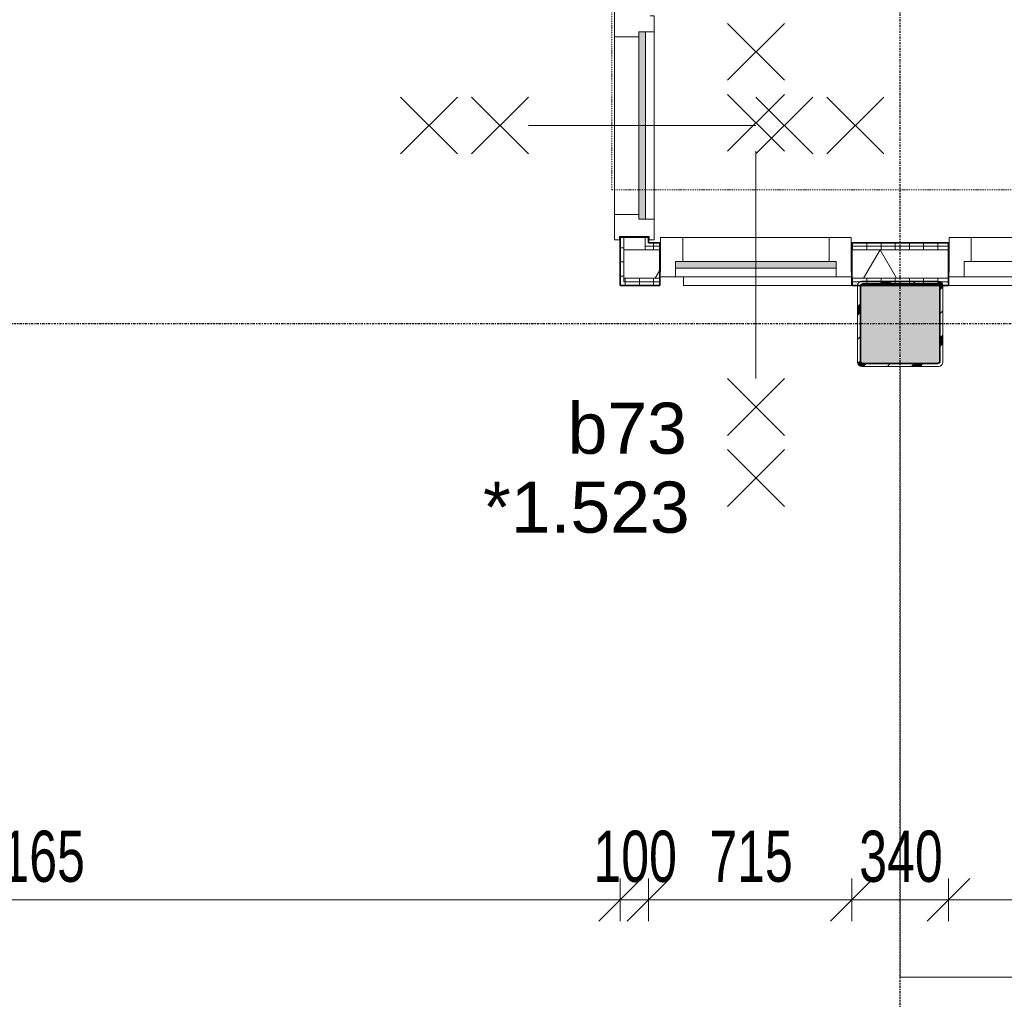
# Model space of a CAD drawing. Header units: millimetres. Extents: x -80560 to 110805, y -11020 to 52719.
# Tile 78 of 184: x 53397 to 56861, y 20223 to 23670. Entities that reach past the tile are written whole.
import ezdxf

# ---------------------------------------------------------------- set-up
doc = ezdxf.new("R2010")
doc.units = ezdxf.units.MM
for name, pattern in [('CENTER2', [20, 8, -4, 4, -4]), ('DASHDOT2', [8, 4, -2, 0, -2]), ('DASHED2', [6, 4, -2]), ('DASHED2-1', [3, 2, -1])]:
    doc.linetypes.add(name, pattern=pattern)
for name, color, linetype, lineweight in [('A-ANNO-DIMS', 211, 'Continuous', 9), ('A-ANNO-DIMS-100', 211, 'Continuous', 9), ('A-ANNO-NOTE', 131, 'Continuous', 18), ('A-AREA', 32, 'DASHED2', 18), ('A-DETL-GENF', 92, 'Continuous', 18), ('A-DETL-MBND', 5, 'Continuous', 18), ('A-DOOR', 31, 'Continuous', 18), ('A-GLAZ', 151, 'Continuous', 18), ('A-GLAZ-IDEN', 152, 'Continuous', 18), ('A-WALL', 113, 'Continuous', 35), ('A-WALL-PATT', 111, 'Continuous', 35), ('I-WALL', 2, 'Continuous', 18), ('S-COLS', 52, 'Continuous', 18), ('S-GRID', 1, 'Continuous', 9)]:
    doc.layers.add(name, color=color, linetype=linetype, lineweight=lineweight)
doc.styles.add('Arial', font='arial.ttf', dxfattribs={"height": 180})
doc.styles.add('Arial_5', font='arial.ttf', dxfattribs={"width": 0.7, "height": 180})
doc.dimstyles.new('n3o_1_8', dxfattribs={"dimscale": 304.8, "dimtxt": 183.646692, "dimasz": 0.492126, "dimexe": 0.246063, "dimexo": 0.0625, "dimgap": 0.032808, "dimtad": 1, "dimdec": 0, "dimdsep": 46, "dimtxsty": 'Arial_5', "dimblk1": 'OBLIQUE', "dimblk2": 'OBLIQUE', "dimsah": 1, "dimcen": 0.09, "dimdle": 0.246063, "dimazin": 0, "dimtfac": 1, "dimtdec": 4, "dimtix": 1, "dimtmove": 0, "dimatfit": 3, "dimfxl": 0.246063, "dimfxlon": 1, "dimtvp": 1, "dimtolj": 1, "dimtzin": 0, "dimarcsym": 2})
pattern_1 = [(270, (66877.32, 22885), (50, 1e-13), [])]
pattern_2 = [(60, (24894.82, 0), (-274.963, 158.75), []), (120, (24894.82, 0), (-274.963, -158.75), [])]
pattern_3 = [(180, (55609.82, 24667.5), (6e-14, -50), [])]

# ---------------------------------------------------------------- blocks, each defined once
blk = doc.blocks.new('19112_SW_LeonardoCollege_R2020_rvt-1-DO_01 eerste verdieping')
at = {"layer": 'S-COLS', "lineweight": 5}
h = blk.add_hatch(dxfattribs=at)
h.set_pattern_fill('FP_156', color=256, style=0, pattern_type=2)
h.set_pattern_definition([(45, (0, 0), (-99.99975, 99.99975), []), (45, (85, 0), (-99.99975, 99.99975), []), (45, (90, 0), (-99.99975, 99.99975), []), (45, (95, 0), (-99.99975, 99.99975), []), (45, (100, 0), (-99.99975, 99.99975), []), (45, (105, 0), (-99.99975, 99.99975), []), (45, (110, 0), (-99.99975, 99.99975), []), (45, (115, 0), (-99.99975, 99.99975), [])])
h.paths.add_polyline_path([(31465, 22450), (31735, 22450), (31745.6, 22454.4), (31750, 22465), (31750, 22735), (31745.6, 22745.6), (31735, 22750), (31465, 22750), (31454.4, 22745.6), (31450, 22735), (31450, 22465), (31454.4, 22454.4)], flags=0)
h.paths.add_polyline_path([(31470, 22460), (31462.9, 22462.9), (31460, 22470), (31460, 22730), (31462.9, 22737.1), (31470, 22740), (31730, 22740), (31737.1, 22737.1), (31740, 22730), (31740, 22470), (31737.1, 22462.9), (31730, 22460), (31671.3, 22460)], flags=0)
blk.add_hatch(color=256, dxfattribs=at).paths.add_polyline_path([(31671.3, 22460), (31730, 22460), (31737.1, 22462.9), (31740, 22470), (31740, 22730), (31737.1, 22737.1), (31730, 22740), (31470, 22740), (31462.9, 22737.1), (31460, 22730), (31460, 22470), (31462.9, 22462.9), (31470, 22460)], flags=0)
at = {"layer": 'S-COLS'}
for p, q in [((31450, 22735), (31450, 22465)), ((31460, 22470), (31460, 22730)), ((31735, 22750), (31465, 22750)), ((31470, 22740), (31730, 22740)), ((31740, 22730), (31740, 22470)), ((31750, 22465), (31750, 22735)), ((31465, 22450), (31735, 22450)), ((31730, 22460), (31470, 22460))]:
    blk.add_line(p, q, dxfattribs=at)
at = {"layer": 'S-COLS', "lineweight": 35}
for p, q in [((31460, 22730), (31460, 22470)), ((31730, 22740), (31470, 22740)), ((31740, 22470), (31740, 22730)), ((31470, 22460), (31730, 22460))]:
    blk.add_line(p, q, dxfattribs=at)
at = {"layer": 'S-COLS'}
for centre, radius, start, end in [((31465, 22735), 15, 90, 180), ((31470, 22730), 10, 90, 180), ((31730, 22730), 10, 0, 90), ((31735, 22735), 15, 0, 90), ((31465, 22465), 15, 180, 270), ((31470, 22470), 10, 180, 270), ((31730, 22470), 10, 270, 0), ((31735, 22465), 15, 270, 0)]:
    blk.add_arc(centre, radius, start, end, dxfattribs=at)
at = {"layer": 'S-COLS', "lineweight": 35}
for centre, start, end in [((31470, 22730), 90, 180), ((31730, 22730), 0, 90), ((31470, 22470), 180, 270), ((31730, 22470), 270, 0)]:
    blk.add_arc(centre, 10, start, end, dxfattribs=at)
blk = doc.blocks.new('32_n3o_deur_dubbel met dubbel zijlicht - 90x139_25_K_930x2_2590x3440-34331473-DO_01 eerste verdieping')
at = {"layer": 'A-GLAZ'}
for p, q in [((-1647, 69.5), (-1720, 69.5)), ((-1720, 69.5), (-1720, 52.5)), ((-1647, 39.5), (-1647, 69.5)), ((-1647, 69.5), (-988, 69.5)), ((-932, 69.5), (-988, 69.5)), ((-988, 69.5), (-988, 39.5)), ((-932, 55.5), (-932, 69.5)), ((988, 69.5), (932, 69.5)), ((932, 69.5), (932, 55.5)), ((988, 39.5), (988, 69.5)), ((988, 69.5), (1647, 69.5)), ((1720, 69.5), (1647, 69.5)), ((1647, 69.5), (1647, 39.5)), ((1720, 52.5), (1720, 69.5)), ((-1720, 52.5), (-1708, 52.5)), ((-1708, 52.5), (-1708, -52.5)), ((1708, -52.5), (1708, 52.5)), ((1708, 52.5), (1720, 52.5)), ((-1630, -69.5), (-1630, 15.5)), ((-1005, 15.5), (-1005, -69.5)), ((-915, -69.5), (-915, 15.5)), ((915, 15.5), (915, -69.5)), ((1005, -69.5), (1005, 15.5)), ((1630, 15.5), (1630, -69.5)), ((-1708, -52.5), (-1720, -52.5)), ((-1720, -52.5), (-1720, -69.5)), ((1720, -52.5), (1708, -52.5)), ((1720, -69.5), (1720, -52.5)), ((-1720, -69.5), (-1630, -69.5)), ((-1005, -69.5), (-1630, -69.5)), ((-1005, -69.5), (-915, -69.5)), ((915, -69.5), (1005, -69.5)), ((1630, -69.5), (1005, -69.5)), ((1630, -69.5), (1720, -69.5))]:
    blk.add_line(p, q, dxfattribs=at)
blk = doc.blocks.new('30_n3o_raam_vast - 24mm_60min-33467184-DO_01 eerste verdieping')
at = {"layer": 'A-DOOR'}
blk.add_hatch(color=256, dxfattribs=at).paths.add_polyline_path([(0, 24), (-659, 24), (-659, 0), (0, 0)], flags=0)
for p, q in [((0, 24), (-659, 24)), ((-659, 24), (-659, 0)), ((-659, 0), (0, 0)), ((0, 0), (0, 24))]:
    blk.add_line(p, q, dxfattribs=at)
blk = doc.blocks.new('32_n3o_raam_h1xb1 - 90x139_25_M_2590x695-33464636-DO_01 eerste verdieping')
at = {"layer": 'A-GLAZ'}
for p, q in [((-282.5, 45), (-337.5, 45)), ((-282.5, 15), (-282.5, 45)), ((-282.5, 45), (282.5, 45)), ((337.5, 45), (282.5, 45)), ((282.5, 45), (282.5, 15)), ((-337.5, 28), (-335.5, 28)), ((-335.5, 28), (-335.5, -94)), ((335.5, -94), (335.5, 28)), ((335.5, 28), (337.5, 28)), ((-257.5, -94), (-257.5, -9)), ((257.5, -9), (257.5, -94)), ((-335.5, -94), (-257.5, -94)), ((257.5, -94), (-257.5, -94)), ((257.5, -94), (335.5, -94))]:
    blk.add_line(p, q, dxfattribs=at)
blk = doc.blocks.new('30_n3o_raam_vast - 24mm_60min-33466943-DO_01 eerste verdieping')
at = {"layer": 'A-DOOR'}
blk.add_hatch(color=256, dxfattribs=at).paths.add_polyline_path([(0, 24), (-565, 24), (-565, 0), (0, 0)], flags=0)
for p, q in [((0, 24), (-565, 24)), ((-565, 24), (-565, 0)), ((-565, 0), (0, 0)), ((0, 0), (0, 24))]:
    blk.add_line(p, q, dxfattribs=at)
blk = doc.blocks.new('32_n3o_raam_h1xb4 - 90x139_25_M_2590x5080-V318-DO_01 eerste verdieping')
at = {"layer": 'A-GLAZ'}
for p, q in [((1268, 45), (2475, 45)), ((2530, 45), (2475, 45)), ((2475, 45), (2475, -9)), ((2528, -94), (2528, 28)), ((2528, 28), (2530, 28)), ((1293, -9), (2450, -9)), ((2475, -9), (2450, -9)), ((2450, -9), (2450, -94)), ((2450, -94), (1293, -94)), ((2450, -94), (2528, -94))]:
    blk.add_line(p, q, dxfattribs=at)
blk = doc.blocks.new('01_n3o_symbool_lijn_met_tekst - brandwerend_B60-32752479-DO_01 eerste verdieping')
at = {"layer": 'A-DETL-GENF', "color": 3, "linetype": 'DASHDOT2'}
blk.add_line((0, 0), (33589.4, 0), dxfattribs=at)
blk = doc.blocks.new('01_n3o_symbool_lijn_met_tekst - brandwerend_B60-31334467-DO_01 eerste verdieping')
at = {"layer": 'A-DETL-GENF', "color": 3, "linetype": 'DASHDOT2'}
blk.add_line((0, 0), (2853.8, 0), dxfattribs=at)
blk = doc.blocks.new('DIMBLOCK218-DO_01 eerste verdieping')
at = {"layer": 'A-ANNO-DIMS-100'}
for p, q in [((51344.8, 20572.3), (51419.8, 20647.3)), ((51344.8, 20647.3), (51344.8, 20497.3)), ((51344.8, 20572.3), (51344.8, 20647.3)), ((55509.8, 20572.3), (55584.8, 20647.3)), ((55509.8, 20647.3), (55509.8, 20497.3)), ((55509.8, 20572.3), (55509.8, 20647.3)), ((51344.8, 20572.3), (51269.8, 20497.3)), ((51344.8, 20572.3), (55509.8, 20572.3)), ((55509.8, 20572.3), (55434.8, 20497.3))]:
    blk.add_line(p, q, dxfattribs=at)
at = {"layer": 'A-ANNO-DIMS-100', "color": 0, "insert": (53235.2, 20816), "char_height": 180, "width": 461.094, "attachment_point": 1, "line_spacing_factor": 0.941778, "style": 'Arial_5'}
blk.add_mtext('4165', dxfattribs=at)
blk = doc.blocks.new('_Oblique')
at = {"color": 0, "linetype": 'ByBlock', "lineweight": -2}
blk.add_line((-0.5, -0.5), (0.5, 0.5), dxfattribs=at)
blk = doc.blocks.new('DIMBLOCK219-DO_01 eerste verdieping')
at = {"layer": 'A-ANNO-DIMS-100'}
for p, q in [((55509.8, 20572.3), (55584.8, 20647.3)), ((55509.8, 20647.3), (55509.8, 20497.3)), ((55509.8, 20572.3), (55509.8, 20647.3)), ((55609.8, 20572.3), (55684.8, 20647.3)), ((55609.8, 20647.3), (55609.8, 20497.3)), ((55609.8, 20572.3), (55609.8, 20647.3)), ((55509.8, 20572.3), (55434.8, 20497.3)), ((55509.8, 20572.3), (55609.8, 20572.3)), ((55609.8, 20572.3), (55534.8, 20497.3))]:
    blk.add_line(p, q, dxfattribs=at)
at = {"layer": 'A-ANNO-DIMS-100', "color": 0, "insert": (55415.7, 20816), "char_height": 180, "width": 345.821, "attachment_point": 1, "line_spacing_factor": 0.941778, "style": 'Arial_5'}
blk.add_mtext('100', dxfattribs=at)
blk = doc.blocks.new('DIMBLOCK220-DO_01 eerste verdieping')
at = {"layer": 'A-ANNO-DIMS-100'}
for p, q in [((55609.8, 20572.3), (55684.8, 20647.3)), ((55609.8, 20647.3), (55609.8, 20497.3)), ((55609.8, 20572.3), (55609.8, 20647.3)), ((56324.8, 20572.3), (56399.8, 20647.3)), ((56324.8, 20647.3), (56324.8, 20497.3)), ((56324.8, 20572.3), (56324.8, 20647.3)), ((55609.8, 20572.3), (55534.8, 20497.3)), ((55609.8, 20572.3), (56324.8, 20572.3)), ((56324.8, 20572.3), (56249.8, 20497.3))]:
    blk.add_line(p, q, dxfattribs=at)
at = {"layer": 'A-ANNO-DIMS-100', "color": 0, "insert": (55823.2, 20816), "char_height": 180, "width": 345.821, "attachment_point": 1, "line_spacing_factor": 0.941778, "style": 'Arial_5'}
blk.add_mtext('715', dxfattribs=at)
blk = doc.blocks.new('DIMBLOCK221-DO_01 eerste verdieping')
at = {"layer": 'A-ANNO-DIMS-100'}
for p, q in [((56324.8, 20572.3), (56399.8, 20647.3)), ((56324.8, 20647.3), (56324.8, 20497.3)), ((56324.8, 20572.3), (56324.8, 20647.3)), ((56664.8, 20572.3), (56739.8, 20647.3)), ((56664.8, 20647.3), (56664.8, 20497.3)), ((56664.8, 20572.3), (56664.8, 20647.3)), ((56324.8, 20572.3), (56249.8, 20497.3)), ((56324.8, 20572.3), (56664.8, 20572.3)), ((56664.8, 20572.3), (56589.8, 20497.3))]:
    blk.add_line(p, q, dxfattribs=at)
at = {"layer": 'A-ANNO-DIMS-100', "color": 0, "insert": (56350.7, 20816), "char_height": 180, "width": 345.821, "attachment_point": 1, "line_spacing_factor": 0.941778, "style": 'Arial_5'}
blk.add_mtext('340', dxfattribs=at)
blk = doc.blocks.new('DIMBLOCK222-DO_01 eerste verdieping')
at = {"layer": 'A-ANNO-DIMS-100'}
for p, q in [((56664.8, 20572.3), (56739.8, 20647.3)), ((56664.8, 20647.3), (56664.8, 20497.3)), ((56664.8, 20572.3), (56664.8, 20647.3)), ((61724.8, 20572.3), (61799.8, 20647.3)), ((61724.8, 20647.3), (61724.8, 20497.3)), ((61724.8, 20572.3), (61724.8, 20647.3)), ((56664.8, 20572.3), (56589.8, 20497.3)), ((56664.8, 20572.3), (61724.8, 20572.3)), ((61724.8, 20572.3), (61649.8, 20497.3))]:
    blk.add_line(p, q, dxfattribs=at)
at = {"layer": 'A-ANNO-DIMS-100', "color": 0, "insert": (59002.7, 20816), "char_height": 180, "width": 461.094, "attachment_point": 1, "line_spacing_factor": 0.941778, "style": 'Arial_5'}
blk.add_mtext('5060', dxfattribs=at)

msp = doc.modelspace()

# ---------------------------------------------------------------- hatches: boundary and pattern name
at = {"layer": 'A-WALL-PATT', "lineweight": 18}
h = msp.add_hatch(dxfattribs=at)
h.set_pattern_fill('FP_87', color=256, angle=90, style=0, pattern_type=2)
h.set_pattern_definition(pattern_3)
h.paths.add_polyline_path([(55522.3, 22747.5), (55522.3, 22905), (55509.8, 22905), (55509.8, 22747.5)], flags=0)
h.paths.add_polyline_path([(55509.8, 26325), (55522.3, 26325), (55522.3, 26357.5), (55509.8, 26357.5), (55509.8, 26345)], flags=0)
h.paths.add_polyline_path([(55509.8, 26432.5), (55522.3, 26432.5), (55522.3, 26450), (55509.8, 26450), (55509.8, 26445)], flags=0)
h = msp.add_hatch(dxfattribs=at)
h.set_pattern_fill('FP_2', color=256, style=0, pattern_type=2)
h.set_pattern_definition(pattern_2)
h.paths.add_polyline_path([(55522.3, 22860), (55597.3, 22860), (55597.3, 22905), (55522.3, 22905), (55522.3, 22885)], flags=0)
h.paths.add_polyline_path([(55597.3, 26325), (55597.3, 26450), (55522.3, 26450), (55522.3, 26325)], flags=0)
h = msp.add_hatch(dxfattribs=at)
h.set_pattern_fill('FP_87', color=256, angle=90, style=0, pattern_type=2)
h.set_pattern_definition(pattern_3)
h.paths.add_polyline_path([(55609.8, 22885), (55609.8, 22905), (55597.3, 22905), (55597.3, 22885)], flags=0)
h.paths.add_polyline_path([(55609.8, 26325), (55609.8, 26450), (55597.3, 26450), (55597.3, 26325)], flags=0)
h = msp.add_hatch(dxfattribs=at)
h.set_pattern_fill('FP_86', color=256, angle=-270, style=0, pattern_type=2)
h.set_pattern_definition(pattern_1)
h.paths.add_polyline_path([(78244.8, 22872.5), (78244.8, 22885), (77784.8, 22885), (77784.8, 22872.5), (78004.2, 22872.5)], flags=0)
h.paths.add_polyline_path([(72718.1, 22872.5), (72864.8, 22872.5), (72864.8, 22885), (72524.8, 22885), (72524.8, 22872.5)], flags=0)
h.paths.add_polyline_path([(67432, 22872.5), (67464.8, 22872.5), (67464.8, 22885), (67124.8, 22885), (67124.8, 22872.5), (67138.3, 22872.5)], flags=0)
h.paths.add_polyline_path([(62064.8, 22872.5), (62064.8, 22885), (61724.8, 22885), (61724.8, 22872.5), (61852.3, 22872.5)], flags=0)
h.paths.add_polyline_path([(56324.8, 22872.5), (56664.8, 22872.5), (56664.8, 22885), (56324.8, 22885)], flags=0)
h.paths.add_polyline_path([(55649.8, 22872.5), (55649.8, 22885), (55597.3, 22885), (55597.3, 22872.5)], flags=0)
h = msp.add_hatch(dxfattribs=at)
h.set_pattern_fill('FP_86', color=256, angle=-270, style=0, pattern_type=2)
h.set_pattern_definition(pattern_1)
h.paths.add_polyline_path([(78244.8, 22860), (78244.8, 22872.5), (77784.8, 22872.5), (77784.8, 22860), (78004.2, 22860)], flags=0)
h.paths.add_polyline_path([(72524.8, 22860), (72864.8, 22860), (72864.8, 22872.5), (72524.8, 22872.5)], flags=0)
h.paths.add_polyline_path([(67124.8, 22860), (67464.8, 22860), (67464.8, 22872.5), (67124.8, 22872.5)], flags=0)
h.paths.add_polyline_path([(62064.8, 22860), (62064.8, 22872.5), (61724.8, 22872.5), (61724.8, 22860), (61852.3, 22860)], flags=0)
h.paths.add_polyline_path([(56664.8, 22860), (56664.8, 22872.5), (56324.8, 22872.5), (56324.8, 22860), (56566.2, 22860)], flags=0)
h.paths.add_polyline_path([(55649.8, 22860), (55649.8, 22872.5), (55597.3, 22872.5), (55597.3, 22860)], flags=0)
h = msp.add_hatch(dxfattribs=at)
h.set_pattern_fill('FP_2', color=256, style=0, pattern_type=2)
h.set_pattern_definition(pattern_2)
h.paths.add_polyline_path([(78244.8, 22760), (78244.8, 22860), (77784.8, 22860), (77784.8, 22760), (78004.2, 22760)], flags=0)
h.paths.add_polyline_path([(72524.8, 22760), (72864.8, 22760), (72864.8, 22860), (72524.8, 22860)], flags=0)
h.paths.add_polyline_path([(67138.3, 22760), (67464.8, 22760), (67464.8, 22860), (67124.8, 22860), (67124.8, 22760)], flags=0)
h.paths.add_polyline_path([(61724.8, 22760), (62064.8, 22760), (62064.8, 22860), (61724.8, 22860)], flags=0)
h.paths.add_polyline_path([(56324.8, 22760), (56664.8, 22760), (56664.8, 22860), (56324.8, 22860)], flags=0)
h.paths.add_polyline_path([(55649.8, 22760), (55649.8, 22860), (55522.3, 22860), (55522.3, 22760)], flags=0)
h = msp.add_hatch(dxfattribs=at)
h.set_pattern_fill('FP_86', color=256, angle=-270, style=0, pattern_type=2)
h.set_pattern_definition(pattern_1)
h.paths.add_polyline_path([(78244.8, 22747.5), (78244.8, 22760), (77784.8, 22760), (77784.8, 22747.5), (78004.2, 22747.5)], flags=0)
h.paths.add_polyline_path([(72864.8, 22747.5), (72864.8, 22760), (72524.8, 22760), (72524.8, 22747.5), (72718.1, 22747.5)], flags=0)
h.paths.add_polyline_path([(67138.3, 22747.5), (67464.8, 22747.5), (67464.8, 22760), (67124.8, 22760), (67124.8, 22747.5)], flags=0)
h.paths.add_polyline_path([(61852.3, 22747.5), (62064.8, 22747.5), (62064.8, 22760), (61724.8, 22760), (61724.8, 22747.5)], flags=0)
h.paths.add_polyline_path([(56664.8, 22747.5), (56664.8, 22760), (56324.8, 22760), (56324.8, 22747.5), (56566.2, 22747.5)], flags=0)
h.paths.add_polyline_path([(55649.8, 22747.5), (55649.8, 22760), (55522.3, 22760), (55522.3, 22747.5)], flags=0)
h = msp.add_hatch(dxfattribs=at)
h.set_pattern_fill('FP_86', color=256, angle=-270, style=0, pattern_type=2)
h.set_pattern_definition(pattern_1)
h.paths.add_polyline_path([(78244.8, 22735), (78244.8, 22747.5), (77784.8, 22747.5), (77784.8, 22735), (78004.2, 22735)], flags=0)
h.paths.add_polyline_path([(72718.1, 22735), (72864.8, 22735), (72864.8, 22747.5), (72524.8, 22747.5), (72524.8, 22735)], flags=0)
h.paths.add_polyline_path([(67432, 22735), (67464.8, 22735), (67464.8, 22747.5), (67124.8, 22747.5), (67124.8, 22735), (67138.3, 22735)], flags=0)
h.paths.add_polyline_path([(61724.8, 22735), (62064.8, 22735), (62064.8, 22747.5), (61724.8, 22747.5)], flags=0)
h.paths.add_polyline_path([(56664.8, 22735), (56664.8, 22747.5), (56324.8, 22747.5), (56324.8, 22735), (56566.2, 22735)], flags=0)
h.paths.add_polyline_path([(55509.8, 22735), (55649.8, 22735), (55649.8, 22747.5), (55509.8, 22747.5)], flags=0)

# ---------------------------------------------------------------- linework, layer by layer
at = {"layer": 'A-ANNO-NOTE', "lineweight": 9}
for p, q in [((56087.3, 23657), (55887.3, 23457)), ((55887.3, 23657), (56087.3, 23457)), ((54737.3, 23397.5), (54937.3, 23197.5)), ((54737.3, 23197.5), (54937.3, 23397.5)), ((54987.3, 23397.5), (55187.3, 23197.5)), ((54987.3, 23197.5), (55187.3, 23397.5)), ((56087.3, 23407), (55887.3, 23207)), ((55887.3, 23407), (56087.3, 23207)), ((56187.3, 23397.5), (55987.3, 23197.5)), ((56187.3, 23197.5), (55987.3, 23397.5)), ((56437.3, 23397.5), (56237.3, 23197.5)), ((56437.3, 23197.5), (56237.3, 23397.5)), ((55187.3, 23297.5), (55987.3, 23297.5)), ((55987.3, 23207), (55987.3, 22407)), ((56087.3, 22207), (55887.3, 22407)), ((55887.3, 22207), (56087.3, 22407)), ((56087.3, 21957), (55887.3, 22157)), ((55887.3, 21957), (56087.3, 22157))]:
    msp.add_line(p, q, dxfattribs=at)
at = {"layer": 'A-AREA', "linetype": 'DASHED2-1'}
for p, q in [((56494.8, 20300.3), (56494.8, 22450)), ((68319.8, 20300.3), (56494.8, 20300.3))]:
    msp.add_line(p, q, dxfattribs=at)
at = {"layer": 'A-DETL-MBND'}
for p, q in [((56322.8, 22885), (56324.8, 22885)), ((56664.8, 22885), (56666.8, 22885)), ((55732.3, 22765), (55732.3, 22735)), ((56324.8, 22735), (55732.3, 22735)), ((61724.8, 22735), (56664.8, 22735))]:
    msp.add_line(p, q, dxfattribs=at)
at = {"layer": 'A-WALL', "lineweight": 18}
for p, q in [((55522.3, 22747.5), (55522.3, 22905)), ((55597.3, 22860), (55597.3, 22905)), ((55649.8, 22872.5), (55597.3, 22872.5)), ((56664.8, 22872.5), (56324.8, 22872.5)), ((55649.8, 22860), (55522.3, 22860)), ((56664.8, 22860), (56324.8, 22860)), ((55649.8, 22760), (55522.3, 22760)), ((56664.8, 22760), (56324.8, 22760)), ((55649.8, 22747.5), (55522.3, 22747.5)), ((56664.8, 22747.5), (56324.8, 22747.5))]:
    msp.add_line(p, q, dxfattribs=at)
at = {"layer": 'I-WALL', "lineweight": 35}
for p, q in [((55509.8, 22905), (55509.8, 22735)), ((55609.8, 22905), (55509.8, 22905)), ((55609.8, 22885), (55609.8, 22905)), ((55649.8, 22885), (55609.8, 22885)), ((55649.8, 22735), (55649.8, 22885)), ((56664.8, 22885), (56324.8, 22885)), ((56324.8, 22885), (56324.8, 22735)), ((56664.8, 22735), (56664.8, 22885)), ((55509.8, 22735), (55649.8, 22735)), ((56324.8, 22735), (56664.8, 22735))]:
    msp.add_line(p, q, dxfattribs=at)
at = {"layer": 'S-GRID', "linetype": 'CENTER2', "lineweight": 25}
for p, q in [((56494.8, 4383.3), (56494.8, 52119.1)), ((110204.9, 22600), (29945.3, 22600))]:
    msp.add_line(p, q, dxfattribs=at)

# ---------------------------------------------------------------- block references
at = {"color": 250, "lineweight": 5}
msp.add_blockref('19112_SW_LeonardoCollege_R2020_rvt-1-DO_01 eerste verdieping', (24894.8, 0), dxfattribs=at)
at = {"layer": 'A-DETL-GENF', "color": 3, "linetype": 'DASHDOT2', "rotation": 90}
msp.add_blockref('01_n3o_symbool_lijn_met_tekst - brandwerend_B60-31334467-DO_01 eerste verdieping', (55480.4, 23071.2), dxfattribs=at)
at = {"layer": 'A-DETL-GENF', "color": 3, "linetype": 'DASHDOT2'}
msp.add_blockref('01_n3o_symbool_lijn_met_tekst - brandwerend_B60-32752479-DO_01 eerste verdieping', (55480.4, 23071.2), dxfattribs=at)
at = {"layer": 'A-DOOR'}
for name, p, rotation in [('30_n3o_raam_vast - 24mm_60min-33467184-DO_01 eerste verdieping', (55575.3, 22968), 269.9999999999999), ('30_n3o_raam_vast - 24mm_60min-33466943-DO_01 eerste verdieping', (55704.8, 22819), 180)]:
    msp.add_blockref(name, p, dxfattribs=dict(at, rotation=rotation))
at = {"layer": 'A-GLAZ'}
for name, p, rotation in [('32_n3o_deur_dubbel met dubbel zijlicht - 90x139_25_K_930x2_2590x3440-34331473-DO_01 eerste verdieping', (55559.8, 24615), 269.9999999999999), ('32_n3o_raam_h1xb1 - 90x139_25_M_2590x695-33464636-DO_01 eerste verdieping', (55987.3, 22810), 180), ('32_n3o_raam_h1xb4 - 90x139_25_M_2590x5080-V318-DO_01 eerste verdieping', (59194.8, 22810), 180)]:
    msp.add_blockref(name, p, dxfattribs=dict(at, rotation=rotation))

# ---------------------------------------------------------------- texts
at = {"layer": 'A-GLAZ-IDEN', "lineweight": 9, "char_height": 180, "attachment_point": 1, "style": 'Arial'}
for s, insert, width in [('b73', (55325, 22322.4), 505.063), ('*1.523', (55027.3, 22044.6), 865.822)]:
    msp.add_mtext(s, dxfattribs=dict(at, insert=insert, width=width))

# ---------------------------------------------------------------- dimensions: what is measured, and where the dimension line sits
at = {"layer": 'A-ANNO-DIMS'}
for base, p1, p2, override, picture, middle in [((55509.8, 20572.3), (51344.8, 20647.3), (55509.8, 20647.3), {"dimpost": '<>', "dimfxl": 4165}, 'DIMBLOCK218-DO_01 eerste verdieping', (53427.3, 20674.2)), ((55609.8, 20572.3), (55509.8, 20647.3), (55609.8, 20647.3), {"dimpost": '<>', "dimfxl": 100}, 'DIMBLOCK219-DO_01 eerste verdieping', (55559.8, 20674.2)), ((56664.8, 20572.3), (56324.8, 20647.3), (56664.8, 20647.3), {"dimpost": '<>', "dimfxl": 340}, 'DIMBLOCK221-DO_01 eerste verdieping', (56494.8, 20674.2)), ((61724.8, 20572.3), (56664.8, 20647.3), (61724.8, 20647.3), {"dimpost": '<>', "dimfxl": 5060}, 'DIMBLOCK222-DO_01 eerste verdieping', (59194.8, 20674.2)), ((56324.8, 20572.3), (55609.8, 20647.3), (56324.8, 20647.3), {"dimpost": '<>', "dimfxl": 715}, 'DIMBLOCK220-DO_01 eerste verdieping', (55967.3, 20674.2))]:
    dim = msp.add_linear_dim(base=base, p1=p1, p2=p2, dimstyle='n3o_1_8', override=override, dxfattribs=at)
    dim.commit()
    dim.dimension.update_dxf_attribs({"geometry": picture, "text_midpoint": middle})

doc.saveas('drawing.dxf')
